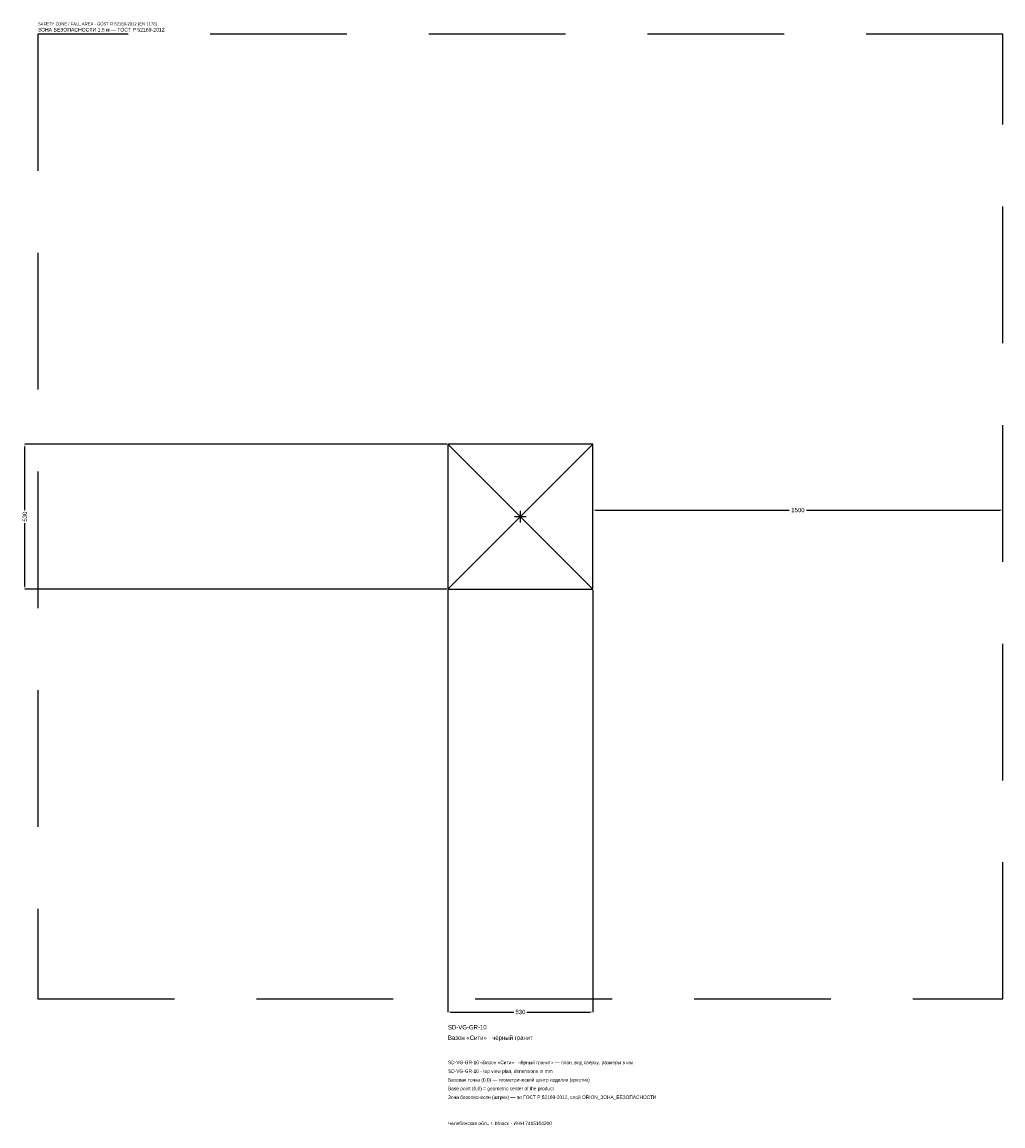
# Model space of a CAD drawing. Header units: metres. Extents: x -1823 to 1765, y -2229 to 1809.
import ezdxf

# ---------------------------------------------------------------- set-up
doc = ezdxf.new("R2010")
doc.units = ezdxf.units.M
doc.linetypes.add('DASHED', pattern=[800, 500, -300])
for name, color, linetype in [('ЗСК_ДАННЫЕ', 3, 'Continuous'), ('ЗСК_ЗОНА_БЕЗОПАСНОСТИ', 1, 'Continuous'), ('ЗСК_КОНТУР', 7, 'Continuous'), ('ЗСК_РАЗМЕРЫ', 8, 'Continuous')]:
    doc.layers.add(name, color=color, linetype=linetype)
doc.dimstyles.new('ORION', dxfattribs={"dimtxt": 15.9, "dimasz": 9.54, "dimexe": 1.25, "dimexo": 4.77, "dimtad": 1, "dimdec": 0, "dimcen": 2.5, "dimazin": 3, "dimtfac": 1, "dimtmove": 0, "dimatfit": 3})

# ---------------------------------------------------------------- blocks, each defined once
blk = doc.blocks.new('_CLOSEDFILLED')
at = {"color": 0, "linetype": 'BYBLOCK'}
blk.add_solid([(-1, 0.16), (0, 0), (-1, -0.16)], dxfattribs=at)
blk = doc.blocks.new('*D1')
for p, q in [((-265, -269.77), (-265, -1812.7)), ((265, -269.77), (265, -1812.7)), ((-255.46, -1812.7), (-23.85, -1812.7)), ((23.85, -1812.7), (255.46, -1812.7))]:
    blk.add_line(p, q)
at = {"layer": 'Defpoints'}
for p in [(-265, -265), (265, -265), (-265, -1812.7)]:
    blk.add_point(p, dxfattribs=at)
at = {"layer": 'ЗСК_РАЗМЕРЫ', "xscale": 9.54, "yscale": 9.54, "rotation": 180}
blk.add_blockref('_CLOSEDFILLED', (-265, -1812.7), dxfattribs=at)
at = {"layer": 'ЗСК_РАЗМЕРЫ', "xscale": 9.54, "yscale": 9.54}
blk.add_blockref('_CLOSEDFILLED', (265, -1812.7), dxfattribs=at)
at = {"layer": 'ЗСК_РАЗМЕРЫ', "insert": (0, -1812.7), "char_height": 15.9, "attachment_point": 5}
blk.add_mtext('530', dxfattribs=at)
blk = doc.blocks.new('*D2')
for p, q in [((-269.77, 265), (-1812.7, 265)), ((-1812.7, 23.85), (-1812.7, 255.46)), ((-1812.7, -255.46), (-1812.7, -23.85)), ((-269.77, -265), (-1812.7, -265))]:
    blk.add_line(p, q)
at = {"layer": 'Defpoints'}
for p in [(-265, 265), (-1812.7, -265), (-265, -265)]:
    blk.add_point(p, dxfattribs=at)
at = {"layer": 'ЗСК_РАЗМЕРЫ', "xscale": 9.54, "yscale": 9.54}
for p, rotation in [((-1812.7, 265), 90), ((-1812.7, -265), 270)]:
    blk.add_blockref('_CLOSEDFILLED', p, dxfattribs=dict(at, rotation=rotation))
at = {"layer": 'ЗСК_РАЗМЕРЫ', "insert": (-1812.7, 0), "char_height": 15.9, "attachment_point": 5, "rotation": 90}
blk.add_mtext('530', dxfattribs=at)
blk = doc.blocks.new('*D3')
for p, q in [((265, 4.77), (265, 23.85)), ((274.54, 23.85), (983.2, 23.85)), ((1046.8, 23.85), (1755.46, 23.85)), ((1765, 4.77), (1765, 23.85))]:
    blk.add_line(p, q)
at = {"layer": 'Defpoints'}
for p in [(265, 23.85), (265, 0), (1765, 0)]:
    blk.add_point(p, dxfattribs=at)
at = {"layer": 'ЗСК_РАЗМЕРЫ', "xscale": 9.54, "yscale": 9.54, "rotation": 180}
blk.add_blockref('_CLOSEDFILLED', (265, 23.85), dxfattribs=at)
at = {"layer": 'ЗСК_РАЗМЕРЫ', "xscale": 9.54, "yscale": 9.54}
blk.add_blockref('_CLOSEDFILLED', (1765, 23.85), dxfattribs=at)
at = {"layer": 'ЗСК_РАЗМЕРЫ', "insert": (1015, 23.85), "char_height": 15.9, "attachment_point": 5}
blk.add_mtext('1500', dxfattribs=at)
blk = doc.blocks.new('ОРИОН SD-VG-GR-10 Вазон Сити · чёрный гранит')
at = {"layer": 'ЗСК_ЗОНА_БЕЗОПАСНОСТИ', "linetype": 'DASHED'}
blk.add_lwpolyline([(-1765, -1765), (1765, -1765), (1765, 1765), (-1765, 1765)], close=True, dxfattribs=at)
at = {"layer": 'ЗСК_КОНТУР'}
for p, q in [((-265, -265), (265, 265)), ((-265, 265), (265, -265))]:
    blk.add_line(p, q, dxfattribs=at)
blk.add_lwpolyline([(-265, -265), (265, -265), (265, 265), (-265, 265)], close=True, dxfattribs=at)
at = {"layer": 'ЗСК_РАЗМЕРЫ'}
for p, q in [((-21.2, 0), (21.2, 0)), ((0, -21.2), (0, 21.2))]:
    blk.add_line(p, q, dxfattribs=at)
at = {"layer": 'ЗСК_ДАННЫЕ'}
for tag, p in [('АРТИКУЛ', (-265, -1876.3)), ('НАИМЕНОВАНИЕ', (-265, -1914.46))]:
    blk.add_attdef(tag, p, '', height=15.9, dxfattribs=at)
at = {"layer": 'ЗСК_ДАННЫЕ', "flags": 1}
for tag, p in [('ПРОИЗВОДИТЕЛЬ', (-265, -1952.62)), ('ТЕЛЕФОН', (-265, -1990.78)), ('САЙТ', (-265, -2067.1)), ('АДРЕС', (-265, -2105.26)), ('РЕКВИЗИТЫ', (-265, -2143.42)), ('ГАБАРИТЫ', (-265, -2181.58)), ('ЗОНА_БЕЗОПАСНОСТИ', (-265, -2219.74))]:
    blk.add_attdef(tag, p, '', height=15.9, dxfattribs=at)
at = {"layer": 'ЗСК_ЗОНА_БЕЗОПАСНОСТИ', "color": 1}
for s, height, p in [('SAFETY ZONE / FALL AREA - GOST R 52169-2012 (EN 1176)', 11.13, (-1765, 1796.8)), ('ЗОНА БЕЗОПАСНОСТИ 1,5 м — ГОСТ Р 52169-2012', 13.515, (-1765, 1774.54))]:
    blk.add_text(s, height=height, dxfattribs=at).set_placement(p)
at = {"layer": 'ЗСК_РАЗМЕРЫ'}
dim = blk.add_linear_dim(base=(-1812.7, -265), p1=(-265, -265), p2=(-265, 265), angle=90, dimstyle='ORION', dxfattribs=at)
dim.commit()
dim.dimension.update_dxf_attribs({"geometry": '*D2', "text_midpoint": (-1812.7, 0)})
for base, p1, p2, picture, middle in [((265, 23.85), (265, 0), (1765, 0), '*D3', (1015, 23.85)), ((-265, -1812.7), (-265, -265), (265, -265), '*D1', (0, -1812.7))]:
    dim = blk.add_linear_dim(base=base, p1=p1, p2=p2, dimstyle='ORION', dxfattribs=at)
    dim.commit()
    dim.dimension.update_dxf_attribs({"geometry": picture, "text_midpoint": middle})

msp = doc.modelspace()

# ---------------------------------------------------------------- block references
msp.add_blockref('ОРИОН SD-VG-GR-10 Вазон Сити · чёрный гранит', (0, 0)).add_auto_attribs({'АРТИКУЛ': 'SD-VG-GR-10', 'НАИМЕНОВАНИЕ': 'Вазон «Сити» · чёрный гранит'})

# ---------------------------------------------------------------- texts
at = {"layer": 'ЗСК_ДАННЫЕ', "color": 3}
for s, p in [('SD-VG-GR-10 «Вазон «Сити» · чёрный гранит» — план, вид сверху, размеры в мм', (-265, -2003.5)), ('SD-VG-GR-10 - top view plan, dimensions in mm', (-265, -2035.3)), ('Челябинская обл., г. Миасс · ИНН 7415104200', (-265, -2226.1))]:
    msp.add_text(s, height=12.72, dxfattribs=at).set_placement(p)
at = {"layer": 'ЗСК_ДАННЫЕ', "color": 7}
for s, p in [('Базовая точка (0,0) — геометрический центр изделия (крестик)', (-265, -2067.1)), ('Base point (0,0) = geometric center of the product', (-265, -2098.9))]:
    msp.add_text(s, height=12.72, dxfattribs=at).set_placement(p)
at = {"layer": 'ЗСК_ДАННЫЕ', "color": 1}
msp.add_text('Зона безопасности (штрих) — по ГОСТ Р 52169-2012, слой ORION_ЗОНА_БЕЗОПАСНОСТИ', height=12.72, dxfattribs=at).set_placement((-265, -2130.7))

doc.saveas('drawing.dxf')
